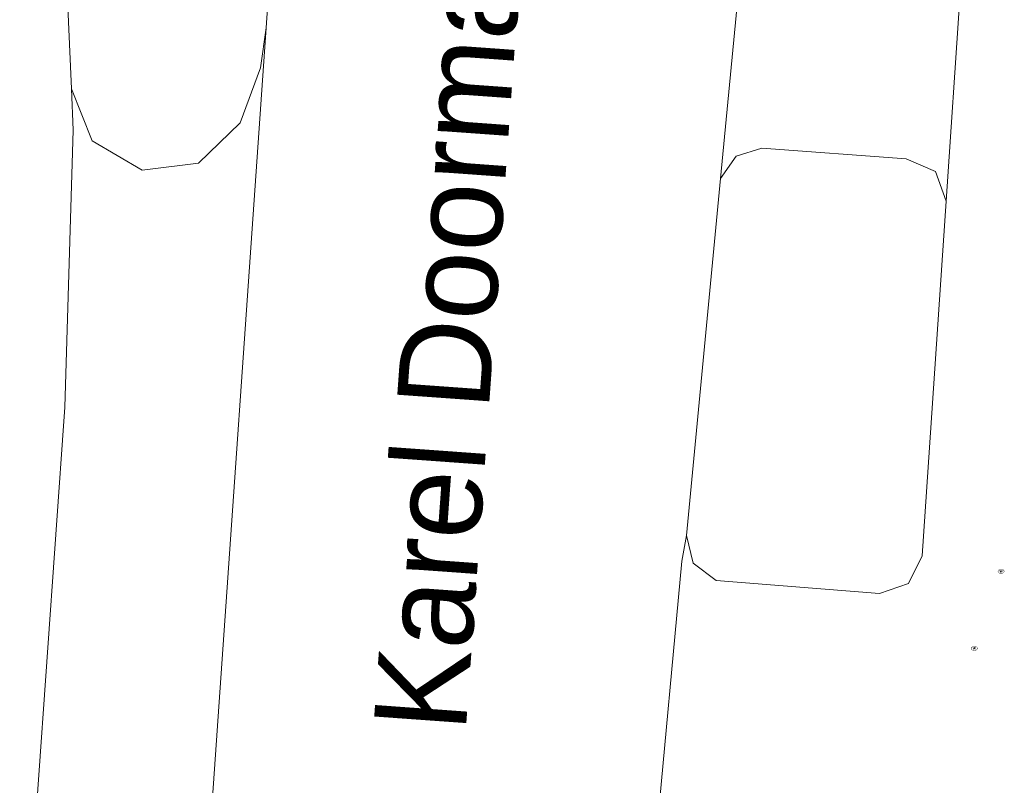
# Model space of a CAD drawing. Header units: metres. Extents: x 197457 to 198138, y 353986 to 354984.
# Tile 166 of 217: x 198034 to 198047, y 354504 to 354514. Entities that reach past the tile are written whole.
import ezdxf
from ezdxf.enums import TextEntityAlignment as Align

# ---------------------------------------------------------------- set-up
doc = ezdxf.new("R2010")
doc.units = ezdxf.units.M
doc.header["$MEASUREMENT"] = 0
for name, color, linetype, lineweight in [('Grens maaiveld', 253, 'Continuous', 0), ('kant verharding', 7, 'Continuous', 0), ('openbare ruimte label tekst', 7, 'Continuous', 0), ('waterleidingput', 132, 'Continuous', 0)]:
    doc.layers.add(name, color=color, linetype=linetype, lineweight=lineweight)
doc.styles.add('Style-WORKING', font='WORKING.shx')

# ---------------------------------------------------------------- blocks, each defined once
blk = doc.blocks.new('waterleidingput')
at = {"layer": 'waterleidingput', "linetype": 'Continuous', "lineweight": 0, "true_color": 0x248bcb}
h = blk.add_hatch(color=142, dxfattribs=at)
edge = h.paths.add_edge_path()
edge.add_spline(control_points=[(0.44, 0), (0.44, 0.04), (0.43, 0.09), (0.36, 0.2), (0.28, 0.26), (0.09, 0.32), (-0.02, 0.33), (-0.22, 0.29), (-0.31, 0.24), (-0.42, 0.12), (-0.44, 0.06), (-0.44, -0.06), (-0.42, -0.12), (-0.33, -0.22), (-0.28, -0.26), (-0.1, -0.33), (0.04, -0.33), (0.27, -0.27), (0.37, -0.2), (0.43, -0.08), (0.44, -0.04), (0.44, 0)], knot_values=[0, 0, 0, 0, 0.060484, 0.060484, 0.178041, 0.178041, 0.295599, 0.295599, 0.413157, 0.413157, 0.498623, 0.498623, 0.584089, 0.584089, 0.669555, 0.669555, 0.808438, 0.808438, 0.94732, 0.94732, 1, 1, 1, 1], degree=3, periodic=0)
edge = h.paths.add_edge_path(flags=16)
edge.add_ellipse((0, 0), major_axis=(0.392, 0), ratio=0.689655, start_angle=0, end_angle=360)
for points in [[(-0.05, -0.09, -0.141608), (-0.09, -0.05), (-0.1, -0.09), (-0.17, 0.18), (-0.22, 0.18), (-0.12, -0.17), (-0.07, -0.17)], [(0.03, 0.18), (-0.02, 0.18), (-0.05, 0.09, -0.269854), (0.05, 0.09)], [(0.23, 0.18), (0.18, 0.18), (0.1, -0.09), (0.09, -0.05, -0.141608), (0.05, -0.09), (0.08, -0.17), (0.13, -0.17)]]:
    blk.add_hatch(color=142, dxfattribs=at).paths.add_polyline_path(points)
at = {"layer": 'waterleidingput', "linetype": 'Continuous', "lineweight": 0, "true_color": 0x104b6e}
blk.add_hatch(color=156, dxfattribs=at).paths.add_polyline_path([(0.1, 0, 1), (-0.1, 0, 1)])

msp = doc.modelspace()

# ---------------------------------------------------------------- linework, layer by layer
at = {"layer": 'Grens maaiveld', "linetype": 'Continuous', "lineweight": 0}
msp.add_line((198047.019, 354518.745), (198046.569, 354511.985), dxfattribs=at)
at = {"layer": 'kant verharding', "linetype": 'Continuous', "lineweight": 0}
for p, q in [((198043.514, 354512.294), (198044.15, 354518.96)), ((198037.363, 354514.33), (198036.187, 354497.534)), ((198043.053, 354507.459), (198043.514, 354512.294))]:
    msp.add_line(p, q, dxfattribs=at)
at = {"layer": 'kant verharding', "linetype": 'Continuous', "lineweight": 0, "flags": 128}
for points in [[(198034.026, 354522.915), (198034.197, 354521.276), (198034.531, 354517.304), (198034.645, 354515.323), (198034.727, 354513.504)], [(198037.124, 354523.02), (198037.328, 354521.029), (198037.44, 354519.018), (198037.464, 354517.012), (198037.409, 354514.998), (198037.363, 354514.33)], [(198034.727, 354513.504), (198035.006, 354512.803), (198035.684, 354512.404), (198036.445, 354512.501), (198037.01, 354513.047), (198037.284, 354513.79), (198037.363, 354514.33)], [(198034.026, 354500.582), (198034.636, 354509.196), (198034.752, 354512.948), (198034.727, 354513.504)], [(198046.569, 354511.985), (198046.421, 354512.388), (198046.025, 354512.556), (198044.074, 354512.701), (198043.724, 354512.594), (198043.514, 354512.294)], [(198046.569, 354511.985), (198046.243, 354507.184), (198046.059, 354506.809), (198045.664, 354506.673), (198043.455, 354506.852), (198043.144, 354507.084), (198043.053, 354507.459)], [(198042.642, 354503.359), (198042.99, 354507.114), (198043.053, 354507.459)]]:
    msp.add_lwpolyline(points, dxfattribs=at)

# ---------------------------------------------------------------- block references
at = {"layer": 'waterleidingput', "linetype": 'Continuous', "lineweight": 0, "xscale": 0.1, "yscale": 0.1, "zscale": 0.1}
for p in [(198047.31, 354506.976), (198046.948, 354505.933)]:
    msp.add_blockref('waterleidingput', p, dxfattribs=at)

# ---------------------------------------------------------------- texts
at = {"layer": 'openbare ruimte label tekst', "linetype": 'Continuous', "lineweight": 0, "style": 'Style-WORKING'}
msp.add_text('Karel Doormanstraat', height=1.25, rotation=85.9, dxfattribs=at).set_placement((198039.99, 354512.52), align=Align.MIDDLE_CENTER)

doc.saveas('drawing.dxf')
